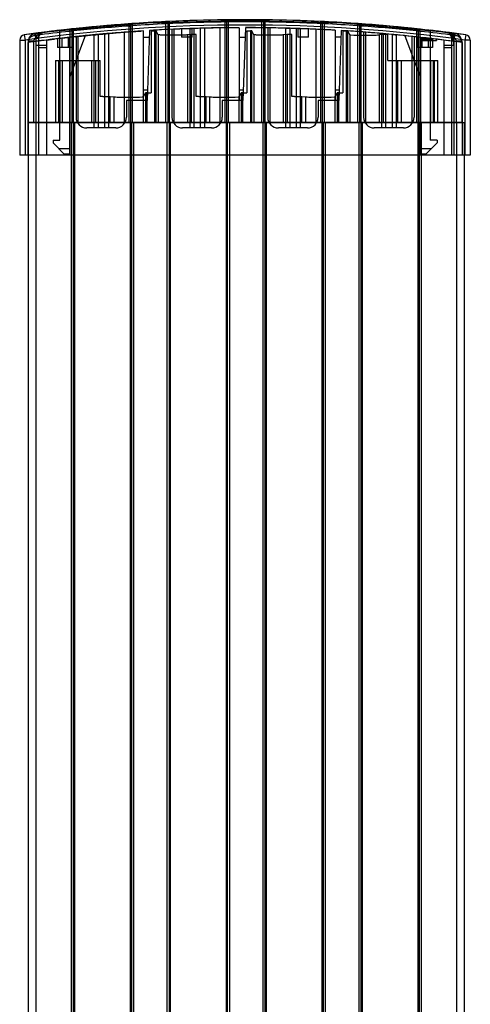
# Model space of a CAD drawing. Header units: millimetres. Extents: x 568 to 653, y 121 to 1552.
# Tile 7 of 7: x 568 to 652, y 1367 to 1552. Entities that reach past the tile are written whole.
import ezdxf

# ---------------------------------------------------------------- set-up
doc = ezdxf.new("R2010")
doc.units = ezdxf.units.MM
doc.header["$LTSCALE"] = 109.704575
doc.layers.get('0').update_dxf_attribs({"linetype": 'CONTINUOUS'})
doc.layers.add('INTFCLR_40899', color=7, linetype='CONTINUOUS')

msp = doc.modelspace()

# ---------------------------------------------------------------- linework, layer by layer
at = {"color": 7}
for p, q in [((592.49, 1550.06), (592.49, 1538.41)), ((592.49, 1550.06), (593.14, 1550.06)), ((593.14, 1550.06), (593.14, 1532.83)), ((593.44, 1532.83), (593.44, 1550.06)), ((593.82, 1549.31), (593.44, 1550.06)), ((593.82, 1549.31), (593.82, 1532.83)), ((600.05, 1549.38), (599.39, 1549.3)), ((599.39, 1532.83), (599.39, 1549.3)), ((600.05, 1549.38), (600.05, 1532.83)), ((600.94, 1537.75), (600.94, 1549.4)), ((610.49, 1550.06), (610.49, 1538.41)), ((610.49, 1550.06), (611.14, 1550.06)), ((611.14, 1550.06), (611.14, 1532.83)), ((611.44, 1532.83), (611.44, 1550.06)), ((611.82, 1549.31), (611.44, 1550.06)), ((611.82, 1549.31), (611.82, 1532.83)), ((618.05, 1549.38), (617.39, 1549.3)), ((617.39, 1532.83), (617.39, 1549.3)), ((618.05, 1549.38), (618.05, 1532.83)), ((618.94, 1537.75), (618.94, 1549.4)), ((628.49, 1550.06), (628.49, 1538.41)), ((628.49, 1550.06), (629.14, 1550.06)), ((629.14, 1550.06), (629.14, 1532.83)), ((629.44, 1532.83), (629.44, 1550.06)), ((629.82, 1549.31), (629.44, 1550.06)), ((629.82, 1549.31), (629.82, 1532.83)), ((636.05, 1549.38), (635.39, 1549.3)), ((635.39, 1532.83), (635.39, 1549.3)), ((636.05, 1549.38), (636.05, 1532.83)), ((636.95, 1544.48), (636.95, 1549.4)), ((574.54, 1544.48), (574.54, 1532.83)), ((574.54, 1544.48), (582.94, 1544.48)), ((575.14, 1544.48), (575.14, 1532.83)), ((575.44, 1532.83), (575.44, 1544.48)), ((575.82, 1544.48), (575.82, 1532.83)), ((581.39, 1532.83), (581.39, 1544.48)), ((582.05, 1544.48), (582.05, 1532.83)), ((582.94, 1537.75), (582.94, 1544.48)), ((636.95, 1544.48), (646.34, 1544.48)), ((638.82, 1532.83), (638.82, 1544.48)), ((639.49, 1544.48), (639.49, 1532.83)), ((645.06, 1532.83), (645.06, 1544.48)), ((645.44, 1544.48), (645.44, 1532.83)), ((645.74, 1532.83), (645.74, 1544.48)), ((646.34, 1532.83), (646.34, 1544.48)), ((584.82, 1532.83), (584.82, 1537.73)), ((584.82, 1537.73), (585.49, 1537.65)), ((585.49, 1537.65), (585.49, 1532.83)), ((591.06, 1537.66), (591.44, 1538.41)), ((591.06, 1532.83), (591.06, 1537.66)), ((591.44, 1538.41), (591.44, 1532.83)), ((591.74, 1532.83), (591.74, 1538.41)), ((591.74, 1538.41), (592.49, 1538.41)), ((602.82, 1532.83), (602.82, 1537.73)), ((602.82, 1537.73), (603.49, 1537.65)), ((603.49, 1537.65), (603.49, 1532.83)), ((609.06, 1537.66), (609.44, 1538.41)), ((609.06, 1532.83), (609.06, 1537.66)), ((609.44, 1538.41), (609.44, 1532.83)), ((609.74, 1532.83), (609.74, 1538.41)), ((609.74, 1538.41), (610.49, 1538.41)), ((620.82, 1532.83), (620.82, 1537.73)), ((620.82, 1537.73), (621.49, 1537.65)), ((621.49, 1537.65), (621.49, 1532.83)), ((627.06, 1537.66), (627.44, 1538.41)), ((627.06, 1532.83), (627.06, 1537.66)), ((627.44, 1538.41), (627.44, 1532.83)), ((627.74, 1532.83), (627.74, 1538.41)), ((627.74, 1538.41), (628.49, 1538.41)), ((569.42, 1532.83), (569.42, 329.83)), ((569.42, 1532.83), (651.34, 1532.83)), ((570.92, 329.83), (570.92, 1532.83)), ((577.48, 1532.83), (577.48, 329.83)), ((577.88, 1532.83), (577.88, 329.83)), ((578.18, 329.83), (578.18, 1532.83)), ((588.58, 1532.83), (588.58, 329.83)), ((588.88, 329.83), (588.88, 1532.83)), ((589.28, 329.83), (589.28, 1532.83)), ((595.48, 1532.83), (595.48, 329.83)), ((595.88, 1532.83), (595.88, 329.83)), ((596.18, 329.83), (596.18, 1532.83)), ((606.58, 1532.83), (606.58, 329.83)), ((606.88, 329.83), (606.88, 1532.83)), ((607.28, 329.83), (607.28, 1532.83)), ((613.48, 1532.83), (613.48, 329.83)), ((613.88, 1532.83), (613.88, 329.83)), ((614.18, 329.83), (614.18, 1532.83)), ((624.58, 1532.83), (624.58, 329.83)), ((624.88, 329.83), (624.88, 1532.83)), ((625.28, 329.83), (625.28, 1532.83)), ((631.48, 1532.83), (631.48, 329.83)), ((631.88, 1532.83), (631.88, 329.83)), ((632.18, 329.83), (632.18, 1532.83)), ((642.58, 1532.83), (642.58, 329.83)), ((642.88, 329.83), (642.88, 1532.83)), ((643.28, 329.83), (643.28, 1532.83)), ((649.84, 1532.83), (649.84, 329.83)), ((651.34, 329.83), (651.34, 1532.83))]:
    msp.add_line(p, q, dxfattribs=at)
for centre in [(583.43, 1462.83), (601.43, 1462.83), (619.43, 1462.83)]:
    msp.add_arc(centre, 74.92, 89.9934, 90.3758, dxfattribs=at)
for centre, major_axis, start_param, end_param in [((593.14, 1550.06), (0.3, 0), 0.008727, 1.570796), ((601.44, 1549.38), (1.4, 0), 1.936004, 2.992367), ((611.14, 1550.06), (0.3, 0), 0.008727, 1.570796), ((619.44, 1549.38), (1.4, 0), 1.936004, 2.992367), ((629.14, 1550.06), (0.3, 0), 0.008727, 1.570796), ((632.62, 1549.31), (2.8, 0), 3.150319, 6.13396), ((637.44, 1549.38), (1.4, 0), 1.927277, 2.992367), ((588.26, 1537.66), (2.8, 0), -2.992367, -0.008727), ((591.74, 1538.41), (0.3, 0), 1.570796, 3.132866), ((606.26, 1537.66), (2.8, 0), 3.290818, 6.274459), ((609.74, 1538.41), (0.3, 0), 1.570796, 3.132866), ((624.26, 1537.66), (2.8, 0), -2.992367, -0.008727), ((627.74, 1538.41), (0.3, 0), 1.570796, 3.132866)]:
    msp.add_ellipse(centre, major_axis=major_axis, ratio=0.017455, start_param=start_param, end_param=end_param, dxfattribs=at)
for points, knots in [([(596.62, 1549.26), (596.26, 1549.26), (595.75, 1549.26), (595.09, 1549.27), (594.67, 1549.27), (594.33, 1549.28), (594.09, 1549.29), (593.95, 1549.29), (593.88, 1549.3), (593.84, 1549.3), (593.82, 1549.3), (593.82, 1549.31)], [0, 0, 0, 0, 0.380547, 0.552621, 0.703683, 0.828082, 0.920995, 0.954524, 0.978953, 0.994124, 1, 1, 1, 1]), ([(599.39, 1549.3), (599.28, 1549.29), (598.97, 1549.28), (598.05, 1549.26), (597.23, 1549.26), (596.62, 1549.26)], [0, 0, 0, 0, 0.114931, 0.340364, 1, 1, 1, 1]), ([(614.62, 1549.26), (614.26, 1549.26), (613.75, 1549.26), (613.09, 1549.27), (612.67, 1549.27), (612.33, 1549.28), (612.09, 1549.29), (611.95, 1549.29), (611.88, 1549.3), (611.84, 1549.3), (611.82, 1549.3), (611.82, 1549.31)], [0, 0, 0, 0, 0.380547, 0.552621, 0.703683, 0.828082, 0.920995, 0.954524, 0.978953, 0.994124, 1, 1, 1, 1]), ([(617.39, 1549.3), (617.28, 1549.29), (616.97, 1549.28), (616.05, 1549.26), (615.23, 1549.26), (614.62, 1549.26)], [0, 0, 0, 0, 0.114931, 0.340364, 1, 1, 1, 1]), ([(583.44, 1537.75), (583.74, 1537.75), (584.2, 1537.74), (584.67, 1537.75), (584.82, 1537.73)], [0, 0, 0, 0, 0.65968, 1, 1, 1, 1]), ([(601.44, 1537.75), (601.74, 1537.75), (602.2, 1537.74), (602.67, 1537.75), (602.82, 1537.73)], [0, 0, 0, 0, 0.65968, 1, 1, 1, 1]), ([(619.44, 1537.75), (619.74, 1537.75), (620.2, 1537.74), (620.67, 1537.75), (620.82, 1537.73)], [0, 0, 0, 0, 0.65968, 1, 1, 1, 1])]:
    msp.add_open_spline(points, degree=3, knots=knots, dxfattribs=at)
at = {"layer": 'INTFCLR_40899', "color": 7}
for p, q in [((589.01, 1551.42), (588.21, 1551.37)), ((588.34, 1550.97), (588.34, 1532.83)), ((588.34, 1550.97), (588.64, 1550.97)), ((588.64, 1550.97), (588.64, 1532.83)), ((589.04, 1551.03), (589.01, 1551.42)), ((589.04, 1532.83), (589.04, 1551.03)), ((596.02, 1551.83), (595.22, 1551.79)), ((595.24, 1551.39), (595.22, 1551.79)), ((595.24, 1551.39), (595.24, 1532.83)), ((595.64, 1551.43), (595.64, 1532.83)), ((595.94, 1532.83), (595.94, 1551.43)), ((596.02, 1551.83), (596.02, 1551.83)), ((602.51, 1550.57), (602.51, 1531.83)), ((605.44, 1550.63), (605.44, 1532.83)), ((607.03, 1552.15), (606.23, 1552.14)), ((607.03, 1552.15), (606.23, 1552.14)), ((606.23, 1552.14), (606.23, 1552.14)), ((606.33, 1551.74), (606.33, 1532.83)), ((606.33, 1551.74), (606.64, 1551.74)), ((606.64, 1551.74), (606.64, 1532.83)), ((607.04, 1551.75), (607.03, 1552.15)), ((607.04, 1532.83), (607.04, 1551.75)), ((609.04, 1550.66), (609.04, 1536.95)), ((610.23, 1550.66), (609.74, 1536.95)), ((613.24, 1551.75), (613.24, 1552.15)), ((614.04, 1552.14), (613.24, 1552.15)), ((614.04, 1552.14), (613.24, 1552.15)), ((613.24, 1551.75), (613.24, 1532.83)), ((613.64, 1551.74), (613.64, 1532.83)), ((613.94, 1532.83), (613.94, 1551.74)), ((614.04, 1552.14), (614.04, 1552.14)), ((614.41, 1550.63), (614.41, 1533.83)), ((614.84, 1532.83), (614.84, 1550.63)), ((617.76, 1550.57), (617.76, 1531.83)), ((624.26, 1551.83), (624.26, 1551.83)), ((625.06, 1551.79), (624.26, 1551.83)), ((624.33, 1551.43), (624.33, 1532.83)), ((624.33, 1551.43), (624.64, 1551.43)), ((624.64, 1551.43), (624.64, 1532.83)), ((625.04, 1551.39), (625.06, 1551.79)), ((625.04, 1532.83), (625.04, 1551.39)), ((631.24, 1551.03), (631.27, 1551.42)), ((631.24, 1551.03), (631.24, 1532.83)), ((632.07, 1551.37), (631.27, 1551.42)), ((631.64, 1550.97), (631.64, 1532.83)), ((631.94, 1532.83), (631.94, 1550.97)), ((635.75, 1551.08), (632.58, 1551.33)), ((568.7, 1549.32), (568.7, 1549.32)), ((568.7, 1549.31), (568.7, 1549.32)), ((568.7, 1549.32), (568.84, 1548.32)), ((570.61, 1549.57), (571.78, 1549.72)), ((570.89, 1549.61), (570.74, 1549.59)), ((570.89, 1549.61), (570.74, 1549.59)), ((570.74, 1549.59), (570.74, 1549.59)), ((570.87, 1548.6), (570.74, 1549.59)), ((570.74, 1549.19), (570.94, 1549.21)), ((570.94, 1549.21), (570.89, 1549.61)), ((570.94, 1526.73), (570.94, 1549.21)), ((570.94, 1548.74), (570.94, 1548.61)), ((570.94, 1548.61), (570.94, 1548.74)), ((571.34, 1548.79), (571.34, 1526.73)), ((571.34, 1548.61), (571.34, 1548.79)), ((572.21, 1549.78), (573.91, 1549.99)), ((572.21, 1549.78), (572.21, 1549.78)), ((575.39, 1529.51), (575.39, 1550.16)), ((575.39, 1550.16), (575.39, 1550.16)), ((576.94, 1548.82), (576.94, 1546.93)), ((577.99, 1550.45), (577.19, 1550.37)), ((577.24, 1549.97), (577.19, 1550.37)), ((580.12, 1549.16), (577.19, 1541.33)), ((577.19, 1548.85), (577.19, 1526.9)), ((577.19, 1548.85), (577.19, 1548.85)), ((577.19, 1548.85), (577.19, 1548.85)), ((577.24, 1549.97), (577.24, 1532.83)), ((579.39, 1549.08), (577.46, 1548.88)), ((577.64, 1550.05), (577.64, 1532.83)), ((577.74, 1548.91), (577.74, 1546.93)), ((577.74, 1548.91), (577.74, 1548.91)), ((577.94, 1532.83), (577.94, 1550.05)), ((578.33, 1548.97), (579.92, 1549.14)), ((578.41, 1548.98), (578.41, 1533.83)), ((578.41, 1548.98), (578.41, 1548.98)), ((578.84, 1532.83), (578.84, 1549.02)), ((578.84, 1549.02), (578.84, 1549.02)), ((579.32, 1549.08), (581.56, 1549.3)), ((580.12, 1549.16), (580.12, 1549.16)), ((581.45, 1549.29), (583.45, 1549.47)), ((581.76, 1549.32), (581.76, 1531.83)), ((583.74, 1549.5), (582.54, 1549.39)), ((582.54, 1549.39), (582.54, 1531.83)), ((582.54, 1549.39), (582.54, 1549.39)), ((582.54, 1549.39), (582.54, 1549.39)), ((582.68, 1549.4), (585.37, 1549.64)), ((583.74, 1549.5), (583.74, 1531.83)), ((583.74, 1549.5), (583.74, 1549.5)), ((583.74, 1549.5), (583.74, 1549.5)), ((584.51, 1549.57), (584.51, 1531.83)), ((588.01, 1549.84), (585.34, 1549.63)), ((585.92, 1549.68), (587.66, 1549.81)), ((589.24, 1549.93), (587.11, 1549.78)), ((587.44, 1549.8), (587.44, 1549.8)), ((587.44, 1549.8), (587.44, 1532.83)), ((587.66, 1549.81), (589.25, 1549.93)), ((588.67, 1549.89), (590.62, 1550.03)), ((591.04, 1550.05), (590.04, 1549.99)), ((591.03, 1550.05), (591.05, 1550.05)), ((591.03, 1550.05), (591.04, 1550.05)), ((591.04, 1550.05), (591.04, 1536.95)), ((591.04, 1550.05), (591.04, 1550.05)), ((591.04, 1548.88), (592.17, 1548.88)), ((592.22, 1550.13), (591.74, 1536.95)), ((596.41, 1550.35), (596.41, 1533.83)), ((596.84, 1532.83), (596.84, 1550.37)), ((598.24, 1550.43), (600.24, 1550.5)), ((598.24, 1550.43), (598.24, 1548.88)), ((600.24, 1548.88), (598.24, 1548.88)), ((599.76, 1550.48), (599.76, 1531.83)), ((600.24, 1548.88), (600.24, 1550.5)), ((601.74, 1550.54), (600.54, 1550.51)), ((600.54, 1550.51), (600.54, 1531.83)), ((601.74, 1550.54), (601.74, 1531.83)), ((609.04, 1548.88), (610.17, 1548.88)), ((618.54, 1550.54), (618.54, 1531.83)), ((619.74, 1550.51), (618.54, 1550.54)), ((619.74, 1550.51), (619.74, 1531.83)), ((620.04, 1550.5), (620.04, 1548.88)), ((620.04, 1550.5), (622.04, 1550.43)), ((622.04, 1548.88), (620.04, 1548.88)), ((620.51, 1550.48), (620.51, 1531.83)), ((622.04, 1548.88), (622.04, 1550.43)), ((623.44, 1550.37), (623.44, 1532.83)), ((627.04, 1550.19), (627.04, 1536.95)), ((628.17, 1548.88), (627.04, 1548.88)), ((628.22, 1550.12), (627.74, 1536.95)), ((632.41, 1549.83), (632.41, 1533.83)), ((632.84, 1532.83), (632.84, 1549.8)), ((635.76, 1549.57), (635.76, 1531.83)), ((636.54, 1549.5), (636.54, 1531.83)), ((637.74, 1549.39), (636.54, 1549.5)), ((637.74, 1549.39), (637.74, 1531.83)), ((638.51, 1549.32), (638.51, 1531.83)), ((640.15, 1549.16), (643.09, 1541.33)), ((641.44, 1549.02), (641.44, 1532.83)), ((641.87, 1548.98), (641.87, 1533.83)), ((642.34, 1550.05), (642.34, 1532.83)), ((642.34, 1550.05), (642.64, 1550.05)), ((642.54, 1548.91), (642.54, 1546.93)), ((642.64, 1550.05), (642.64, 1532.83)), ((643.04, 1549.97), (643.08, 1550.37)), ((643.04, 1532.83), (643.04, 1549.97)), ((643.09, 1548.85), (643.09, 1526.9)), ((643.12, 1548.84), (643.12, 1548.23)), ((643.82, 1548.77), (643.12, 1548.84)), ((643.18, 1548.84), (643.18, 1548.23)), ((643.34, 1548.82), (643.34, 1546.93)), ((643.37, 1548.82), (643.37, 1548.23)), ((643.44, 1548.81), (643.44, 1548.23)), ((643.5, 1548.8), (643.5, 1548.23)), ((643.63, 1548.79), (643.63, 1548.23)), ((643.82, 1548.77), (643.82, 1548.23)), ((644.08, 1548.74), (643.82, 1548.77)), ((643.95, 1548.75), (643.95, 1548.23)), ((645.22, 1548.6), (643.95, 1548.75)), ((644.01, 1548.74), (644.01, 1548.23)), ((644.08, 1548.74), (644.08, 1548.23)), ((644.14, 1548.73), (644.14, 1548.23)), ((644.2, 1548.72), (644.2, 1548.23)), ((644.27, 1548.71), (644.27, 1548.23)), ((644.33, 1548.71), (644.33, 1548.23)), ((644.39, 1548.7), (644.39, 1548.23)), ((644.89, 1550.16), (644.89, 1529.51)), ((644.89, 1550.16), (644.89, 1550.16)), ((646.41, 1549.98), (648.06, 1549.78)), ((648.06, 1549.78), (647.87, 1549.8)), ((648.06, 1549.78), (648.06, 1549.78)), ((648.5, 1549.72), (648.94, 1549.67)), ((648.94, 1549.67), (648.94, 1526.73)), ((649.14, 1549.64), (648.94, 1549.67)), ((649.14, 1549.64), (649.14, 1548.11)), ((649.99, 1549.53), (649.14, 1549.64)), ((649.34, 1548.61), (649.33, 1548.74)), ((649.34, 1549.21), (649.39, 1549.61)), ((649.34, 1549.21), (649.34, 1526.73)), ((649.34, 1549.21), (649.53, 1549.19)), ((649.53, 1549.59), (649.39, 1549.61)), ((649.53, 1549.59), (649.39, 1549.61)), ((649.53, 1549.59), (649.4, 1548.6)), ((649.53, 1549.59), (649.53, 1549.59)), ((651.57, 1549.32), (651.44, 1548.32)), ((651.57, 1549.32), (651.57, 1549.31)), ((651.57, 1549.32), (651.57, 1549.32)), ((567.84, 1548.32), (567.84, 1526.73)), ((567.84, 1548.32), (568.84, 1548.32)), ((568.84, 1548.32), (568.84, 1526.73)), ((569.61, 1547.91), (569.34, 1547.88)), ((569.34, 1547.87), (569.34, 1547.88)), ((569.34, 1547.87), (569.34, 1526.73)), ((569.44, 1548.1), (569.44, 1532.83)), ((570.44, 1548.1), (569.44, 1548.1)), ((570.44, 1548.1), (570.44, 1532.83)), ((571.34, 1548.61), (570.94, 1548.61)), ((572.84, 1547.33), (570.94, 1547.33)), ((571.34, 1546.93), (572.84, 1546.93)), ((572.85, 1548.34), (572.83, 1548.33)), ((575.2, 1548.62), (572.84, 1548.34)), ((572.84, 1548.33), (574.33, 1548.52)), ((572.84, 1548.34), (572.84, 1548.33)), ((572.84, 1548.33), (572.84, 1526.73)), ((574.94, 1548.59), (574.94, 1546.93)), ((577.74, 1546.93), (574.94, 1546.93)), ((575.74, 1548.68), (575.74, 1548.68)), ((575.74, 1548.68), (575.74, 1546.93)), ((645.34, 1546.93), (642.54, 1546.93)), ((643.12, 1548.23), (646.12, 1548.23)), ((644.52, 1548.68), (644.52, 1548.23)), ((644.54, 1548.68), (644.54, 1546.93)), ((644.59, 1548.68), (644.59, 1548.23)), ((644.71, 1548.66), (644.71, 1548.23)), ((644.78, 1548.66), (644.78, 1548.23)), ((645.03, 1548.23), (645.03, 1548.63)), ((645.22, 1548.6), (645.22, 1548.23)), ((645.34, 1548.59), (645.34, 1546.93)), ((646.12, 1548.5), (646.12, 1548.23)), ((647.44, 1548.33), (647.44, 1526.73)), ((647.44, 1548.33), (647.44, 1548.33)), ((649.34, 1547.33), (647.44, 1547.33)), ((647.44, 1546.93), (648.94, 1546.93)), ((649.34, 1548.61), (648.94, 1548.61)), ((649.28, 1548.09), (649.28, 1547.33)), ((649.84, 1532.83), (649.84, 1548.1)), ((650.84, 1548.1), (649.84, 1548.1)), ((650.84, 1548.1), (650.84, 1532.83)), ((650.94, 1547.87), (650.94, 1526.73)), ((651.44, 1548.32), (651.44, 1526.73)), ((652.44, 1548.32), (651.44, 1548.32)), ((652.44, 1548.32), (652.44, 1526.73)), ((591.04, 1538.95), (591.81, 1538.95)), ((609.04, 1538.95), (609.81, 1538.95)), ((627.04, 1538.95), (627.81, 1538.95)), ((587.87, 1536.95), (587.87, 1533.83)), ((591.74, 1536.95), (587.87, 1536.95)), ((605.87, 1536.95), (605.87, 1533.83)), ((609.74, 1536.95), (605.87, 1536.95)), ((623.87, 1536.95), (623.87, 1533.83)), ((627.74, 1536.95), (623.87, 1536.95)), ((650.84, 1532.83), (569.44, 1532.83)), ((585.87, 1531.83), (580.41, 1531.83)), ((603.87, 1531.83), (598.41, 1531.83)), ((621.87, 1531.83), (616.41, 1531.83)), ((639.87, 1531.83), (634.41, 1531.83)), ((574.09, 1529.51), (574.09, 1529.01)), ((574.09, 1529.51), (575.39, 1529.51)), ((574.09, 1529.01), (576.2, 1526.9)), ((646.19, 1529.01), (644.08, 1526.9)), ((646.19, 1529.51), (644.89, 1529.51)), ((646.19, 1529.51), (646.19, 1529.01)), ((652.44, 1526.73), (567.84, 1526.73)), ((577.19, 1527.9), (575.2, 1527.9)), ((577.19, 1526.9), (576.2, 1526.9)), ((645.08, 1527.9), (643.09, 1527.9)), ((644.08, 1526.9), (643.09, 1526.9))]:
    msp.add_line(p, q, dxfattribs=at)
for points in [[(587.69, 1551.33), (582.46, 1550.9), (577.77, 1550.43), (573.38, 1549.92)], [(573.54, 1549.94), (591.76, 1551.55), (610.15, 1552.08), (628.52, 1551.55), (646.73, 1549.94)], [(588.21, 1551.37), (584.82, 1551.1), (581.39, 1550.79), (578, 1550.45)], [(588.21, 1551.37), (588.42, 1551.32), (588.58, 1551.18), (588.64, 1550.97)], [(595.64, 1551.43), (595.69, 1551.63), (595.83, 1551.77), (596.02, 1551.83)], [(606.23, 1552.14), (602.84, 1552.07), (599.41, 1551.97), (596.02, 1551.83)], [(606.23, 1552.14), (606.44, 1552.08), (606.58, 1551.94), (606.64, 1551.74)], [(613.64, 1551.74), (613.69, 1551.94), (613.84, 1552.08), (614.04, 1552.14)], [(624.26, 1551.83), (620.87, 1551.97), (617.43, 1552.07), (614.04, 1552.14)], [(624.26, 1551.83), (624.45, 1551.77), (624.59, 1551.63), (624.64, 1551.43)], [(631.64, 1550.97), (631.7, 1551.18), (631.85, 1551.32), (632.07, 1551.37)], [(642.28, 1550.45), (638.89, 1550.79), (635.45, 1551.1), (632.07, 1551.37)], [(646.31, 1550), (643.91, 1550.27), (641.43, 1550.54), (638.71, 1550.81)], [(570.74, 1549.59), (570.09, 1549.34), (569.62, 1548.82), (569.44, 1548.1)], [(571.34, 1548.79), (571.47, 1549.28), (571.79, 1549.62), (572.21, 1549.78)], [(571.34, 1548.79), (571.41, 1549.16), (571.67, 1549.53), (572.21, 1549.78)], [(577.46, 1548.88), (576.41, 1548.76), (575.2, 1548.62)], [(575.73, 1548.68), (576.95, 1548.82), (577.81, 1548.91), (578.87, 1549.02), (580.06, 1549.14), (581.11, 1549.25), (582.13, 1549.34), (583.12, 1549.44), (584.08, 1549.52), (585.01, 1549.6), (585.92, 1549.68)], [(576.94, 1548.82), (576.94, 1548.82), (576.94, 1548.82), (576.94, 1548.82)], [(577.64, 1550.05), (577.68, 1550.24), (577.81, 1550.39), (577.99, 1550.45)], [(582.54, 1549.39), (582.49, 1549.39), (580.4, 1549.18)], [(587.74, 1549.82), (586.11, 1549.7), (584.35, 1549.55), (583.74, 1549.5)], [(642.28, 1550.45), (642.46, 1550.39), (642.59, 1550.24), (642.64, 1550.05)], [(648.06, 1549.78), (648.49, 1549.62), (648.81, 1549.28)], [(648.48, 1549.63), (648.8, 1549.29), (648.94, 1548.79)], [(650.84, 1548.1), (650.63, 1548.87), (650.15, 1549.36), (649.53, 1549.59)], [(572.84, 1548.34), (572.84, 1548.34), (572.84, 1548.34), (572.84, 1548.34)], [(572.84, 1548.33), (572.84, 1548.33), (572.84, 1548.33), (572.84, 1548.34)], [(572.84, 1548.33), (572.84, 1548.33), (572.84, 1548.33), (572.84, 1548.33)], [(574.94, 1548.59), (574.94, 1548.59), (574.94, 1548.59), (574.94, 1548.59)]]:
    msp.add_lwpolyline(points, dxfattribs=at)
for centre, radius, start, end in [((610.14, 1249.16), 303, 82.1399, 97.8601), ((610.14, 1249.17), 302.99, 82.1397, 97.8603), ((610.14, 1249.16), 302, 82.1399, 97.8601), ((610.6, 1237.93), 313.83, 95.0209, 95.9745), ((610.21, 1248.49), 303.68, 94.1541, 96.0889), ((610.14, 1249.18), 302.98, 94.1502, 96.0895), ((610.87, 1234.77), 317, 94.0755, 95.0182), ((611.46, 1230.56), 321.65, 94.003, 94.1461), ((588.24, 1550.97), 0.4, 0, 94.1488), ((599.75, 1474.37), 77.4, 97.9583, 98.2574), ((610.13, 1249.04), 303.12, 92.8207, 93.9963), ((610.14, 1249.16), 302.6, 92.8224, 93.9984), ((611.13, 1228.59), 323.6, 92.6758, 92.8178), ((602.74, 1475.3), 76.47, 95.33, 95.6311), ((596.04, 1551.43), 0.4, 92.6706, 180), ((595.84, 1641.87), 90.44, 269.8711, 270.0652), ((610.29, 1238.25), 313.51, 91.673, 92.6228), ((610.14, 1249.18), 302.98, 90.7384, 92.6708), ((610.09, 1250.8), 301.36, 90.7337, 92.6764), ((610.14, 1250.68), 299.98, 90.21, 91.8911), ((610.17, 1247.8), 303.96, 90.7231, 91.7023), ((610.13, 1251.19), 299.48, 90.897, 91.7199), ((610.52, 1236.58), 314.09, 91.4607, 91.6021), ((610.14, 1250.67), 299.99, 90.2101, 91.4565), ((610.14, 1250.66), 300, 90.2101, 90.8977), ((610.33, 1232.79), 319.37, 90.5915, 90.7352), ((606.24, 1551.74), 0.4, 0, 90.737), ((608.59, 1476.05), 75.71, 91.1739, 91.4766), ((610.14, 1248.52), 303.64, 89.4143, 90.5857), ((610.14, 1249.16), 302.6, 89.413, 90.587), ((610.14, 1250.67), 300, 88.5435, 89.9815), ((610.14, 1250.68), 299.98, 88.1088, 89.9816), ((609.87, 1226.18), 325.98, 89.2668, 89.4076), ((611.69, 1476.03), 75.73, 88.5234, 88.8261), ((614.04, 1551.74), 0.4, 89.2614, 179.9995), ((613.84, 1644.53), 92.8, 269.8724, 270.0616), ((610.11, 1247.95), 303.81, 88.2975, 89.2772), ((610.14, 1249.18), 302.98, 87.3292, 89.2616), ((610.18, 1250.8), 301.36, 87.3236, 89.2663), ((610.1, 1249.04), 301.62, 88.283, 89.1001), ((609.76, 1236.58), 314.09, 88.3979, 88.5393), ((609.87, 1235.3), 316.46, 87.3816, 88.3226), ((609.3, 1231.68), 320.5, 87.1823, 87.3257), ((624.24, 1551.43), 0.4, 0, 87.3278), ((617.54, 1475.3), 76.47, 84.3689, 84.67), ((610.14, 1249.16), 302.6, 86.0016, 87.1776), ((610.14, 1249.04), 303.12, 86.0037, 87.1793), ((620.52, 1474.35), 77.42, 81.7426, 82.0416), ((608.56, 1226.97), 325.25, 85.8553, 85.9968), ((632.04, 1550.97), 0.4, 85.8496, 180), ((631.84, 1653.49), 102.52, 269.8878, 270.056), ((609.67, 1238.09), 313.67, 84.9768, 85.9295), ((610.07, 1248.49), 303.68, 83.9111, 85.8459), ((610.14, 1249.18), 302.99, 83.9105, 85.8498), ((609.36, 1234.7), 317.08, 84.0304, 84.9742), ((568.84, 1548.32), 1, 97.8601, 180), ((608.88, 1257.78), 294.29, 97.1573, 97.8469), ((607.75, 1267.3), 284.7, 97.1696, 97.8824), ((607.39, 1269.27), 282.7, 97.1481, 97.8659), ((610.14, 1250.66), 300, 95.4273, 97.8165), ((570.94, 1548.1), 1.5, 97.4706, 180), ((609.71, 1252.7), 299.44, 96.5819, 97.4775), ((610.05, 1249.98), 302.18, 96.2421, 97.4468), ((610.14, 1249.16), 302.6, 96.2418, 97.4432), ((572.34, 1548.79), 1, 97.1903, 180), ((608.82, 1259.58), 292.5, 96.5632, 97.1897), ((608.59, 1263.65), 286.92, 96.3347, 96.7367), ((607.62, 1271.61), 278.9, 96.2647, 96.6367), ((609.9, 1252.22), 298.42, 96.2923, 96.6403), ((608.77, 1262.84), 287.75, 96.1908, 96.5916), ((607.5, 1275.37), 275.15, 95.9804, 96.378), ((603.43, 1310.85), 240.95, 96.0599, 96.2516), ((611.43, 1237.22), 315.02, 96.0934, 96.2399), ((611.66, 1235.55), 315.19, 95.7437, 96.2797), ((611.18, 1240.35), 310.37, 95.7429, 96.2876), ((594.25, 1472.18), 79.62, 102.0444, 102.3389), ((578.04, 1550.05), 0.4, 96, 180), ((577.83, 1638.5), 88.44, 269.8747, 270.0696), ((610.13, 1250.7), 299.96, 93.6501, 96.2002), ((610.13, 1250.76), 299.9, 93.6509, 96.2007), ((610.37, 1248.33), 302.34, 95.4297, 96.0685), ((610.19, 1250.28), 300.38, 95.4298, 96.0732), ((609.96, 1253.05), 297.61, 95.1709, 96.0026), ((610.34, 1248.59), 302.08, 95.1662, 95.9856), ((604.64, 1310.43), 239.98, 95.2851, 95.4708), ((610.05, 1251.71), 298.95, 95.0489, 95.2799), ((610.57, 1246.18), 304.5, 95.0549, 95.2816), ((609.79, 1254.68), 295.97, 94.3305, 95.166), ((610.12, 1250.84), 299.82, 94.3393, 95.1639), ((604.32, 1316.66), 233.74, 94.8597, 95.0506), ((610.33, 1248.76), 301.91, 93.6653, 94.9054), ((610.23, 1249.79), 300.87, 93.6552, 94.9021), ((610.14, 1250.67), 299.99, 93.6503, 94.9), ((610.2, 1250.06), 300.61, 93.6531, 94.343), ((610.14, 1250.66), 300, 93.6503, 94.3395), ((610.14, 1250.67), 300, 91.9818, 93.425), ((610.14, 1250.67), 299.99, 92.2733, 93.425), ((610.21, 1248.62), 302.04, 91.7217, 92.5379), ((610.14, 1250.74), 299.92, 87.4592, 88.2812), ((610.14, 1250.67), 299.99, 86.7706, 88.0182), ((610.14, 1250.67), 299.99, 86.7706, 87.7267), ((610.14, 1250.66), 300, 86.7706, 87.4591), ((610.14, 1250.67), 300, 85.6605, 86.5455), ((610.14, 1250.7), 299.96, 83.7998, 86.5457), ((610.14, 1250.66), 300, 85.1, 85.7428), ((609.96, 1248.49), 302.18, 84.8393, 85.6574), ((610.16, 1250.88), 299.78, 84.0112, 84.837), ((610.14, 1250.66), 300, 82.1835, 84.5727), ((608.79, 1236.73), 315.5, 83.7602, 83.9065), ((616.85, 1310.92), 240.88, 83.7484, 83.9401), ((642.24, 1550.05), 0.4, 359.9997, 83.9108), ((626.02, 1472.18), 79.63, 77.6611, 77.9556), ((610.14, 1249.16), 302.6, 82.5568, 83.7582), ((610.23, 1249.98), 302.18, 82.5532, 83.7579), ((610.14, 1250.66), 300, 83.4432, 83.6272), ((610.57, 1252.7), 299.44, 82.5225, 83.4181), ((611.46, 1259.58), 292.5, 82.8103, 83.4368), ((611.4, 1257.78), 294.29, 82.1531, 82.8427), ((612.53, 1267.3), 284.7, 82.1176, 82.8304), ((612.89, 1269.27), 282.71, 82.1341, 82.8519), ((647.94, 1548.79), 1, 0, 82.8097), ((649.34, 1548.1), 1.5, 0, 82.5294), ((651.44, 1548.32), 1, 0, 82.1399), ((608.5, 1262.85), 287.7, 97.1186, 97.8239), ((608.31, 1264.29), 286.25, 97.1193, 97.8253), ((610.14, 1249.16), 301.48, 97.3943, 97.7777), ((570.94, 1548.1), 0.5, 97.4706, 180.0023), ((610.11, 1251.2), 299.46, 97.1494, 97.5158), ((610.31, 1249.32), 301.36, 96.5881, 97.1452), ((606.76, 1278.79), 271.67, 96.6318, 97.1736), ((605.37, 1291.15), 259.23, 96.6417, 97.209), ((625.16, 1123.56), 427.99, 96.7382, 97.0214), ((616.05, 1300.73), 249.58, 82.7761, 83.2618), ((610.11, 1251.2), 299.46, 82.4842, 82.8391), ((610.14, 1249.16), 301.48, 82.2223, 82.5674), ((649.34, 1548.1), 0.5, 359.9923, 82.5282), ((580.41, 1533.83), 2, 180.0075, 269.9982), ((585.87, 1533.83), 2, 270.0075, 359.9982), ((598.41, 1533.83), 2, 180.0075, 269.9982), ((603.87, 1533.83), 2, 270.0075, 359.9982), ((616.41, 1533.83), 2, 180.0075, 269.9982), ((621.87, 1533.83), 2, 270.0075, 359.9982), ((634.41, 1533.83), 2, 180.0075, 269.9982), ((639.87, 1533.83), 2, 270.0018, 359.9925)]:
    msp.add_arc(centre, radius, start, end, dxfattribs=at)
for points, knots in [([(589.01, 1551.42), (588.93, 1551.42), (588.77, 1551.41), (588.55, 1551.39), (588.37, 1551.38), (588.26, 1551.37), (588.21, 1551.37)], [0, 0, 0, 0, 0.3089, 0.588364, 0.809409, 1, 1, 1, 1]), ([(588.21, 1551.37), (588.23, 1551.37), (588.27, 1551.31), (588.28, 1551.27), (588.29, 1551.25)], [0, 0, 0, 0, 0.52088, 1, 1, 1, 1]), ([(588.29, 1551.25), (588.3, 1551.23), (588.31, 1551.17), (588.33, 1551.07), (588.33, 1551), (588.34, 1550.97)], [0, 0, 0, 0, 0.296715, 0.637483, 1, 1, 1, 1]), ([(596.02, 1551.83), (595.97, 1551.83), (595.86, 1551.83), (595.67, 1551.82), (595.46, 1551.81), (595.3, 1551.8), (595.22, 1551.79)], [0, 0, 0, 0, 0.191166, 0.412277, 0.691398, 1, 1, 1, 1]), ([(595.94, 1551.52), (595.94, 1551.56), (595.95, 1551.64), (595.96, 1551.74), (595.99, 1551.83), (596.02, 1551.83)], [0, 0, 0, 0, 0.378491, 0.685127, 1, 1, 1, 1]), ([(602.51, 1550.57), (602.45, 1550.56), (602.3, 1550.56), (602.04, 1550.55), (601.85, 1550.55), (601.74, 1550.54)], [0, 0, 0, 0, 0.245838, 0.586176, 1, 1, 1, 1]), ([(606.23, 1552.14), (606.26, 1552.14), (606.28, 1552.08), (606.3, 1552.04), (606.3, 1552.02)], [0, 0, 0, 0, 0.516707, 1, 1, 1, 1]), ([(606.3, 1552.02), (606.31, 1551.99), (606.32, 1551.93), (606.33, 1551.84), (606.33, 1551.77), (606.33, 1551.74)], [0, 0, 0, 0, 0.295736, 0.636384, 1, 1, 1, 1]), ([(613.95, 1551.83), (613.95, 1551.87), (613.96, 1551.95), (613.98, 1552.04), (614.01, 1552.14), (614.04, 1552.14)], [0, 0, 0, 0, 0.374926, 0.682967, 1, 1, 1, 1]), ([(617.76, 1550.57), (617.83, 1550.56), (617.98, 1550.56), (618.24, 1550.55), (618.43, 1550.55), (618.54, 1550.54)], [0, 0, 0, 0, 0.245838, 0.586176, 1, 1, 1, 1]), ([(624.26, 1551.83), (624.28, 1551.83), (624.3, 1551.78), (624.31, 1551.74), (624.32, 1551.71)], [0, 0, 0, 0, 0.51715, 1, 1, 1, 1]), ([(625.06, 1551.79), (624.98, 1551.8), (624.82, 1551.81), (624.6, 1551.82), (624.42, 1551.83), (624.31, 1551.83), (624.26, 1551.83)], [0, 0, 0, 0, 0.309283, 0.588594, 0.809458, 1, 1, 1, 1]), ([(624.32, 1551.71), (624.32, 1551.69), (624.33, 1551.63), (624.33, 1551.53), (624.33, 1551.47), (624.33, 1551.43)], [0, 0, 0, 0, 0.295126, 0.635627, 1, 1, 1, 1]), ([(632.07, 1551.37), (632.02, 1551.37), (631.91, 1551.38), (631.72, 1551.39), (631.51, 1551.41), (631.35, 1551.42), (631.27, 1551.42)], [0, 0, 0, 0, 0.191975, 0.413279, 0.692193, 1, 1, 1, 1]), ([(632.07, 1551.37), (632.05, 1551.37), (632.01, 1551.32), (631.99, 1551.26), (631.96, 1551.17), (631.95, 1551.1), (631.95, 1551.06)], [0, 0, 0, 0, 0.193864, 0.392497, 0.675793, 1, 1, 1, 1]), ([(570.74, 1549.19), (570.63, 1549.18), (570.42, 1549.14), (570.12, 1549.04), (569.86, 1548.88), (569.63, 1548.67), (569.48, 1548.41), (569.44, 1548.2), (569.44, 1548.1)], [0, 0, 0, 0, 0.180061, 0.350738, 0.512306, 0.674262, 0.838889, 1, 1, 1, 1]), ([(570.74, 1549.59), (570.74, 1549.59), (570.73, 1549.58), (570.72, 1549.54), (570.72, 1549.46), (570.73, 1549.33), (570.74, 1549.24), (570.74, 1549.19)], [0, 0, 0, 0, 0.029526, 0.088657, 0.30503, 0.63539, 1, 1, 1, 1]), ([(570.94, 1548.74), (570.95, 1548.81), (570.99, 1548.98), (571.11, 1549.21), (571.29, 1549.4), (571.52, 1549.56), (571.83, 1549.7), (572.07, 1549.76), (572.21, 1549.78)], [0, 0, 0, 0, 0.132442, 0.289613, 0.426331, 0.579891, 0.757845, 1, 1, 1, 1]), ([(572.21, 1549.78), (572.06, 1549.76), (571.8, 1549.7), (571.48, 1549.54), (571.27, 1549.37), (571.11, 1549.19), (570.99, 1548.99), (570.95, 1548.82), (570.94, 1548.74)], [0, 0, 0, 0, 0.265231, 0.444701, 0.599765, 0.717554, 0.858647, 1, 1, 1, 1]), ([(571.34, 1548.79), (571.34, 1548.78), (571.33, 1548.77), (571.29, 1548.76), (571.21, 1548.75), (571.09, 1548.74), (570.99, 1548.74), (570.94, 1548.74)], [0, 0, 0, 0, 0.029312, 0.088583, 0.30553, 0.636003, 1, 1, 1, 1]), ([(570.94, 1548.74), (570.99, 1548.74), (571.09, 1548.74), (571.21, 1548.75), (571.29, 1548.76), (571.33, 1548.77), (571.34, 1548.78), (571.34, 1548.79)], [0, 0, 0, 0, 0.36399, 0.694452, 0.911403, 0.970681, 1, 1, 1, 1]), ([(577.93, 1550.15), (577.93, 1550.19), (577.93, 1550.27), (577.94, 1550.36), (577.96, 1550.45), (578, 1550.45)], [0, 0, 0, 0, 0.384542, 0.687735, 1, 1, 1, 1]), ([(582.54, 1549.39), (582.43, 1549.38), (582.24, 1549.36), (581.98, 1549.34), (581.83, 1549.32), (581.76, 1549.32)], [0, 0, 0, 0, 0.414086, 0.754348, 1, 1, 1, 1]), ([(582.54, 1549.39), (582.43, 1549.38), (582.24, 1549.36), (581.98, 1549.34), (581.83, 1549.32), (581.76, 1549.32)], [0, 0, 0, 0, 0.412833, 0.75303, 1, 1, 1, 1]), ([(584.51, 1549.57), (584.45, 1549.56), (584.3, 1549.55), (584.04, 1549.52), (583.85, 1549.51), (583.74, 1549.5)], [0, 0, 0, 0, 0.245608, 0.58588, 1, 1, 1, 1]), ([(584.51, 1549.56), (584.45, 1549.56), (584.3, 1549.55), (584.04, 1549.52), (583.84, 1549.51), (583.74, 1549.5)], [0, 0, 0, 0, 0.244834, 0.585683, 1, 1, 1, 1]), ([(600.54, 1550.51), (600.43, 1550.5), (600.24, 1550.5), (599.98, 1550.49), (599.83, 1550.48), (599.76, 1550.48)], [0, 0, 0, 0, 0.413813, 0.754148, 1, 1, 1, 1]), ([(620.51, 1550.48), (620.45, 1550.48), (620.3, 1550.49), (620.04, 1550.5), (619.85, 1550.5), (619.74, 1550.51)], [0, 0, 0, 0, 0.245852, 0.586187, 1, 1, 1, 1]), ([(636.54, 1549.5), (636.43, 1549.51), (636.24, 1549.52), (635.98, 1549.55), (635.83, 1549.56), (635.76, 1549.57)], [0, 0, 0, 0, 0.41412, 0.754392, 1, 1, 1, 1]), ([(637.74, 1549.39), (637.85, 1549.38), (638.04, 1549.36), (638.3, 1549.34), (638.45, 1549.32), (638.51, 1549.32)], [0, 0, 0, 0, 0.414086, 0.754348, 1, 1, 1, 1]), ([(642.28, 1550.45), (642.3, 1550.45), (642.33, 1550.39), (642.33, 1550.35), (642.34, 1550.33)], [0, 0, 0, 0, 0.522429, 1, 1, 1, 1]), ([(642.34, 1550.33), (642.34, 1550.31), (642.35, 1550.25), (642.35, 1550.15), (642.34, 1550.09), (642.34, 1550.05)], [0, 0, 0, 0, 0.294798, 0.635102, 1, 1, 1, 1]), ([(648.06, 1549.78), (648.21, 1549.76), (648.45, 1549.7), (648.76, 1549.56), (648.98, 1549.4), (649.17, 1549.2), (649.29, 1548.98), (649.33, 1548.81), (649.33, 1548.74)], [0, 0, 0, 0, 0.243129, 0.421854, 0.576172, 0.711473, 0.866758, 1, 1, 1, 1]), ([(649.33, 1548.74), (649.33, 1548.81), (649.29, 1548.98), (649.17, 1549.2), (648.99, 1549.39), (648.76, 1549.56), (648.45, 1549.7), (648.21, 1549.76), (648.06, 1549.78)], [0, 0, 0, 0, 0.132643, 0.286797, 0.422375, 0.575999, 0.755666, 1, 1, 1, 1]), ([(649.33, 1548.74), (649.28, 1548.74), (649.19, 1548.74), (649.07, 1548.75), (648.99, 1548.76), (648.95, 1548.77), (648.94, 1548.78), (648.94, 1548.79)], [0, 0, 0, 0, 0.363136, 0.693481, 0.91099, 0.970552, 1, 1, 1, 1]), ([(649.53, 1549.59), (649.54, 1549.59), (649.54, 1549.58), (649.55, 1549.54), (649.56, 1549.46), (649.55, 1549.33), (649.54, 1549.24), (649.53, 1549.19)], [0, 0, 0, 0, 0.029672, 0.0891, 0.306039, 0.636265, 1, 1, 1, 1]), ([(650.84, 1548.1), (650.84, 1548.22), (650.78, 1548.48), (650.51, 1548.82), (650.08, 1549.09), (649.73, 1549.17), (649.53, 1549.19)], [0, 0, 0, 0, 0.196323, 0.417547, 0.683831, 1, 1, 1, 1]), ([(574.94, 1548.59), (574.25, 1548.51), (573.55, 1548.42), (572.85, 1548.34), (572.84, 1548.34)], [0, 0, 0, 0, 0.985148, 1, 1, 1, 1])]:
    msp.add_open_spline(points, degree=3, knots=knots, dxfattribs=at)
for points in [[(595.94, 1551.43), (595.94, 1551.45), (595.94, 1551.47), (595.94, 1551.49)], [(613.94, 1551.74), (613.94, 1551.76), (613.94, 1551.78), (613.95, 1551.8)], [(631.94, 1550.97), (631.94, 1550.99), (631.94, 1551.01), (631.95, 1551.03)], [(577.94, 1550.05), (577.94, 1550.08), (577.93, 1550.1), (577.93, 1550.12)]]:
    msp.add_open_spline(points, degree=3, dxfattribs=at)

doc.saveas('drawing.dxf')
